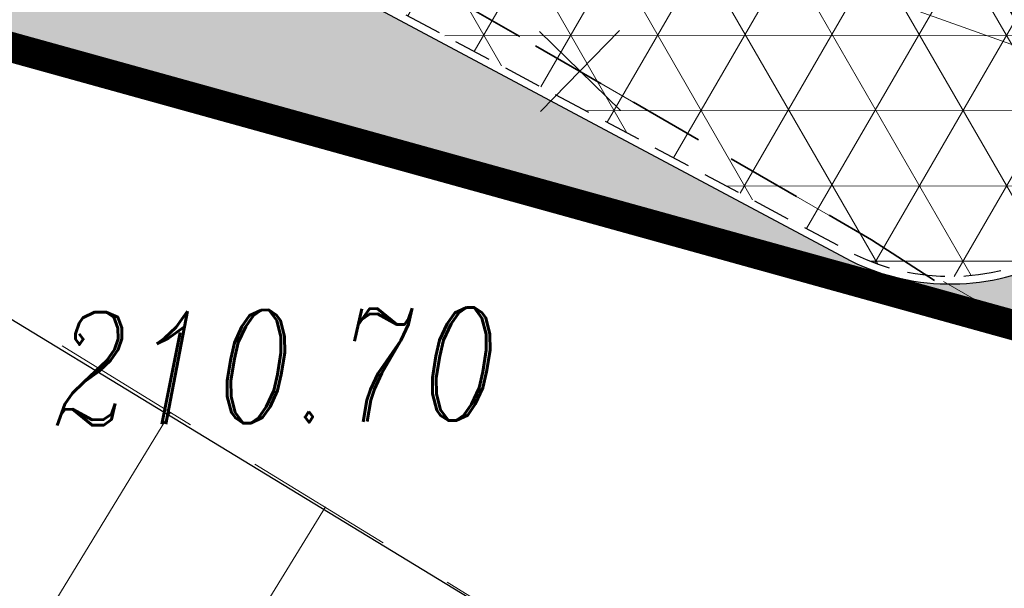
# Model space of a CAD drawing. Header units: metres. Extents: x 7415312 to 7415578, y 5538064 to 5538378.
# Tile 22 of 85: x 7415417.34 to 7415423.88, y 5538190.08 to 5538193.86. Entities that reach past the tile are written whole.
import ezdxf

# ---------------------------------------------------------------- set-up
doc = ezdxf.new("R2010")
doc.units = ezdxf.units.M
doc.header["$MEASUREMENT"] = 0
for name, pattern in [('1.0_0.5', [1.5, 1, -0.5]), ('342-500', [1.5, 1, -0.5]), ('DASHED2', [0.375, 0.25, -0.125]), ('EGBK02-500', [2, 1.5, -0.5]), ('EGBU01-500', [1, 0.5, -0.5]), ('mz1.0_0.5', [1.5, 1, -0.5])]:
    doc.linetypes.add(name, pattern=pattern)
for name, color, linetype, lineweight in [('_LL_CIENKA', 7, 'Continuous', 25), ('_LL_GRUBA', 7, 'Continuous', 35), ('_LL_OBZEZE GRANITOWE', 30, 'DASHED2', 30), ('_LL_PRZERYWANA', 7, 'mz1.0_0.5', 18), ('BUBZ01', 7, 'Continuous', 0), ('EGBD03', 3, 'Continuous', 0), ('EGBK02', 7, 'Continuous', 0), ('EGBU01', 7, 'Continuous', 0), ('LL_KRESKOWANIE', 253, 'Continuous', 0), ('pikieta sztuczna-Atr2', 7, 'Continuous', 0), ('przewód telekomunikacyjny podziemny', 7, 'Continuous', 0), ('trawnik', 7, 'Continuous', 0)]:
    doc.layers.add(name, color=color, linetype=linetype, lineweight=lineweight)
doc.layers.add('_LL_MALA_ARCHITEKTURA', color=7, linetype='Continuous', lineweight=35, true_color=0x000000)
doc.layers.add('LL_GRANICA', color=250, linetype='342-500')
doc.styles.get("Standard").update_dxf_attribs({"font": 'Working1250.shx', "width": 0.75})

msp = doc.modelspace()

# ---------------------------------------------------------------- hatches: boundary and pattern name
at = {"layer": 'LL_KRESKOWANIE'}
h = msp.add_hatch(dxfattribs=at)
h.set_pattern_fill('AR-CONC', color=256, scale=0.2, angle=45)
h.set_pattern_definition([(95, (0, 0), (1.103103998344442, 0.9256141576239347), [0.15, -1.65]), (400, (0, 0), (-1.259984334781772, 0.8675362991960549), [0.12, -1.32]), (145.4514, (0.09192532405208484, 0.07713451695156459), (-0.1568789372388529, 1.79315056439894), [0.12748038, -1.402284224]), (91.18419999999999, (-0.2828427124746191, 0.2828427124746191), (1.743386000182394, 1.275227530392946), [0.225, -2.475]), (141.6356, (-0.1375604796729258, 0.389111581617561), (-0.05579802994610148, 2.699423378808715), [0.191220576, -2.103426]), (396.1842, (-0.2828427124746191, 0.2828427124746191), (-0.05580013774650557, 2.699423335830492), [0.18, -1.98]), (66, (-0.07071067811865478, 0.3535533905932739), (1.413543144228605, 0.2747649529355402), [0.15, -1.65]), (371, (-0.07071067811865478, 0.3535533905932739), (-0.681417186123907, 1.369616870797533), [0.12, -1.32]), (116.4514, (0.04708459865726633, 0.3764503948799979), (0.7321272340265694, 1.644381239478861), [0.12748038, -1.402284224]), (82.50000000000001, (0, 0), (-0.4535863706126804, 0.4879796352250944), [0, -1.304, 0, -1.34, 0, -1.325]), (52.49999999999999, (0, 0), (-0.1857458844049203, 0.929818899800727), [0, -0.764, 0, -1.274, 0, -0.505]), (12.5, (-0.3153696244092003, -0.3153696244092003), (0.7868363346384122, 0.7230415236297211), [0, -0.5, 0, -1.56, 0, -2.07]), (2.499999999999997, (-0.4567909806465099, -0.4567909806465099), (0.6831799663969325, 0.9663196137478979), [0, -0.65, 0, -1.036, 0, -1.47])])
edge = h.paths.add_edge_path()
edge.add_line((7415409.426750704, 5538200.434034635), (7415410.458648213, 5538199.661628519))
edge.add_arc((7415410.916861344, 5538200.403156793), 0.8716785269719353, 238.2868055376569, 349.9842661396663)
edge.add_line((7415411.775255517, 5538200.251555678), (7415412.438819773, 5538204.276366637))
edge.add_arc((7415410.467479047, 5538204.242336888), 1.971634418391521, 0.9889550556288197, 83.11965253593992)
edge.add_line((7415410.703673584, 5538206.199772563), (7415404.811083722, 5538206.556811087))
edge.add_arc((7415404.609370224, 5538205.39394972), 1.180226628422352, 80.1592198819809, 226.4045561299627)
edge.add_line((7415403.795530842, 5538204.539198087), (7415404.707876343, 5538203.850599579))
edge.add_arc((7415405.3308567, 5538204.714314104), 1.064944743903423, 234.1978271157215, 265.4623250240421)
edge.add_line((7415405.246604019, 5538203.652707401), (7415407.277709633, 5538203.52964047))
edge.add_arc((7415407.217229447, 5538202.53147107), 1.000000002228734, 52.95616372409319, 86.53262456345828, ccw=False)
edge.add_line((7415407.819655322, 5538203.329645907), (7415408.727297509, 5538202.644599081))
edge.add_arc((7415408.124871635, 5538201.846424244), 1.000000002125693, -9.378661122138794, 52.95616371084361, ccw=False)
edge.add_line((7415409.111504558, 5538201.683465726), (7415409.046291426, 5538201.288632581))
edge.add_arc((7415409.925007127, 5538201.167841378), 0.8869790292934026, 172.1729844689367, 235.8234074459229)
edge = h.paths.add_edge_path()
edge.add_arc((7415415.130207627, 5538197.717075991), 0.4979755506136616, 210.6183637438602, 390.7098301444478)
edge.add_arc((7415419.933637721, 5538200.569514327), 5.08855693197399, 118.72689625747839, 210.7026227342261, ccw=False)
edge.add_arc((7415417.251093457, 5538205.469852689), 0.4979845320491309, 298.3936144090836, 479.1759415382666)
edge.add_arc((7415419.939314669, 5538200.567959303), 6.08859670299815, 118.7761778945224, 210.656462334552)
edge.add_line((7415414.70166041, 5538197.463448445), (7415414.70166041, 5538197.463448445))
edge = h.paths.add_edge_path()
edge.add_arc((7415419.935045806, 5538200.567107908), 5.089943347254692, 0, 360)
edge = h.paths.add_edge_path()
edge.add_line((7415420.805172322, 5538206.725111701), (7415424.739323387, 5538208.937492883))
edge.add_arc((7415425.520275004, 5538207.420628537), 1.706095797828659, -19.02628232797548, 117.24149537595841, ccw=False)
edge.add_line((7415427.133165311, 5538206.864438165), (7415425.746278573, 5538202.845812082))
edge.add_arc((7415425.108062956, 5538203.128422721), 0.6979884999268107, 215.7218014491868, 336.11557953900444, ccw=False)
edge.add_arc((7415419.940465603, 5538200.574658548), 5.076898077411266, 25.00813940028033, 80.21441047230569)
edge.add_arc((7415421.121780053, 5538206.15089539), 0.6557170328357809, 118.8711833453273, 240.9461840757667, ccw=False)
edge = h.paths.add_edge_path()
edge.add_arc((7415425.355047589, 5538199.185870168), 0.4973782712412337, 345.6032772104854, 525.5548588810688)
edge.add_arc((7415419.931076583, 5538200.588170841), 5.104934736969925, 253.84335615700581, 345.49936666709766, ccw=False)
edge.add_arc((7415418.378994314, 5538195.202388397), 0.5000850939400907, 74.74728555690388, 252.6334364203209)
edge.add_line((7415418.22972698, 5538194.725099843), (7415422.857034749, 5538192.254541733))
edge.add_arc((7415423.518524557, 5538193.600807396), 1.500000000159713, 243.8327312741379, 351.3730453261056)
edge.add_line((7415425.001553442, 5538193.375806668), (7415425.836806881, 5538199.062204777))
h.paths.add_polyline_path([(7415401.124080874, 5538209.123375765), (7415403.853000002, 5538208.528), (7415405.395, 5538208.234), (7415414.450252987, 5538207.819734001), (7415419.115985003, 5538207.840288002), (7415423.475526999, 5538210.291888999), (7415430.252499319, 5538220.602926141), (7415433.748543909, 5538218.063773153), (7415432.31803576, 5538212.707687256), (7415431.88196424, 5538212.952312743), (7415430.041964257, 5538209.672312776), (7415429.5270637, 5538208.147011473), (7415427.759999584, 5538203.159998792), (7415427.619999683, 5538197.070000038), (7415427.533805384, 5538194.253415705), (7415426.700863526, 5538190.690057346), (7415424.649999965, 5538191.630000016), (7415417.641685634, 5538193.507957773), (7415414.226112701, 5538194.534287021), (7415400.197335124, 5538205.122566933)])
at = {"layer": 'LL_KRESKOWANIE', "true_color": 0x9cbd7b}
h = msp.add_hatch(dxfattribs=at)
h.set_pattern_fill('NET3', color=73, scale=4)
h.set_pattern_definition([(0, (363.983241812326, 14.25252145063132), (0, 0.5), []), (59.99999999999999, (363.983241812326, 14.25252145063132), (-0.4330127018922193, 0.2500000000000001), []), (120, (363.983241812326, 14.25252145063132), (-0.4330127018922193, -0.2499999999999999), [])])
edge = h.paths.add_edge_path()
edge.add_line((7415420.829550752, 5538206.681323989), (7415424.763078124, 5538208.893354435))
edge.add_arc((7415425.520275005, 5538207.420628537), 1.655979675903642, -19.02607170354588, 117.20980366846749, ccw=False)
edge.add_line((7415427.085789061, 5538206.880781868), (7415425.699608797, 5538202.864202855))
edge.add_arc((7415425.108062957, 5538203.128422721), 0.6478723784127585, 216.1286891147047, 335.93159503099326, ccw=False)
edge.add_arc((7415419.940465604, 5538200.574658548), 5.127014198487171, 25.06176979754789, 80.11716790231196)
edge.add_arc((7415421.121780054, 5538206.15089539), 0.6056009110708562, 118.8517101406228, 240.1588849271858, ccw=False)
edge = h.paths.add_edge_path()
edge.add_arc((7415425.355047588, 5538199.185870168), 0.4473782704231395, 345.2743346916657, 525.5548588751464)
edge.add_arc((7415424.873392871, 5538199.309942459), 0.05000005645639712, 345.49958476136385, 345.55507681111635, ccw=False)
edge.add_arc((7415419.931076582, 5538200.58817084), 5.154934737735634, 253.84786615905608, 345.49936666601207, ccw=False)
edge.add_arc((7415418.378994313, 5538195.202388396), 0.4500850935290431, 74.79605125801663, 253.2156714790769)
edge.add_line((7415418.249023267, 5538194.771477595), (7415422.879834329, 5538192.299049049))
edge.add_arc((7415423.518524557, 5538193.600807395), 1.450000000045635, 243.8657429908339, 351.3684167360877)
edge.add_line((7415424.952101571, 5538193.383190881), (7415425.787731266, 5538199.072150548))
edge = h.paths.add_edge_path()
edge.add_arc((7415415.130207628, 5538197.717075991), 0.4479755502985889, 210.6183635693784, 390.7098299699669)
edge.add_arc((7415415.558355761, 5538197.971392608), 0.05000814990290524, 210.7040978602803, 210.7113046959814, ccw=False)
edge.add_arc((7415419.933637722, 5538200.569514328), 5.138556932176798, 118.7252279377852, 210.7026227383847, ccw=False)
edge.add_arc((7415417.251093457, 5538205.469852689), 0.447984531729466, 298.3755526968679, 479.1977066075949)
edge.add_arc((7415419.93931467, 5538200.567959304), 6.038596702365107, 118.7744824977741, 210.6564623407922)
edge.add_arc((7415414.701661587, 5538197.463448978), 0.0499987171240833, 30.61852647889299, 30.6566251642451, ccw=False)
edge = h.paths.add_edge_path()
edge.add_line((7415409.455844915, 5538200.474857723), (7415410.486865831, 5538199.703107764))
edge.add_arc((7415410.916861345, 5538200.403156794), 0.8215624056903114, 238.4402444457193, 349.9646232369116)
edge.add_line((7415411.725854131, 5538200.259994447), (7415412.388627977, 5538204.280011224))
edge.add_arc((7415410.467479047, 5538204.242336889), 1.921518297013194, 1.12344426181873, 83.07541792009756)
edge.add_line((7415410.699142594, 5538206.149839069), (7415404.805237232, 5538206.5069573))
edge.add_arc((7415404.609370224, 5538205.39394972), 1.13011050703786, 80.01928551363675, 226.2607020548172)
edge.add_line((7415403.828036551, 5538204.57745266), (7415403.828036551, 5538204.57745266))
edge.add_line((7415403.828036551, 5538204.57745266), (7415404.73762894, 5538203.890932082))
edge.add_arc((7415405.330856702, 5538204.714314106), 1.014828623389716, 234.2281197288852, 265.4362149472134)
edge.add_line((7415405.250107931, 5538203.702703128), (7415407.280740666, 5538203.579664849))
edge.add_arc((7415407.217229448, 5538202.531471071), 1.050116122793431, 52.95616374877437, 86.53262457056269, ccw=False)
edge.add_line((7415407.84984657, 5538203.369647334), (7415408.757488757, 5538202.684600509))
edge.add_arc((7415408.124871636, 5538201.846424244), 1.050116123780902, -9.378660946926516, 52.95616377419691, ccw=False)
edge.add_line((7415409.160950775, 5538201.67529888), (7415409.095849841, 5538201.281145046))
edge.add_arc((7415409.925007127, 5538201.167841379), 0.8368629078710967, 172.218772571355, 235.9013045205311)

# ---------------------------------------------------------------- linework, layer by layer
at = {"layer": '_LL_CIENKA'}
for points in [[(7415430.11, 5538224.559999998), (7415429.841083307, 5538220.887308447), (7415423.12447245, 5538210.668110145), (7415418.968836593, 5538208.331176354), (7415414.569746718, 5538208.32026526), (7415410.83390971, 5538210.232535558), (7415410.606087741, 5538209.787460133), (7415406.811000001, 5538210.146999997), (7415406.619999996, 5538209.327999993), (7415406.072, 5538208.588), (7415405.394999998, 5538208.233999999), (7415403.853000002, 5538208.528), (7415403.487, 5538209.927), (7415401.386478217, 5538210.256158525), (7415399.67, 5538202.85), (7415401.789996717, 5538201.090001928), (7415411.860766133, 5538195.177596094), (7415418.810775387, 5538193.249738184), (7415424.371788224, 5538191.709326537), (7415424.650000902, 5538191.629999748), (7415426.606152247, 5538190.715419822)], [(7415411.833782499, 5538195.185081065), (7415423.59, 5538188.03)]]:
    msp.add_lwpolyline(points, dxfattribs=at)
msp.add_lwpolyline([(7415425.836806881, 5538199.062204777, 0.999577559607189), (7415424.873392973, 5538199.30994263, -0.4227045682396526), (7415418.510555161, 5538195.684857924, 0.9817212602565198), (7415418.22972698, 5538194.725099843), (7415422.857034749, 5538192.254541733, 0.5070015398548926), (7415425.001553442, 5538193.375806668), (7415425.836806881, 5538199.062204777)], format="xyb", dxfattribs=at)
at = {"layer": '_LL_GRUBA', "color": 1, "linetype": 'DASHED2', "ltscale": 2}
msp.add_lwpolyline([(7415418.543, 5538196.289999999), (7415418.278000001, 5538195.119), (7415420.764596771, 5538193.682582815), (7415422.993734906, 5538192.39489019), (7415423.809581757, 5538191.867200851), (7415424.549, 5538192.078), (7415424.713, 5538192.606), (7415422.928, 5538195.536), (7415421.819961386, 5538196.897888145), (7415421.409, 5538197.403), (7415420.627, 5538198.164), (7415420.04, 5538198.297), (7415419.656999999, 5538198.108999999), (7415419.08, 5538196.806)], close=True, dxfattribs=at)
at = {"layer": '_LL_MALA_ARCHITEKTURA', "color": 1}
for points in [[(7415421.32871193, 5538193.253070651), (7415420.789398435, 5538193.778008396)], [(7415420.79658631, 5538193.245882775), (7415421.321524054, 5538193.78519627)]]:
    msp.add_lwpolyline(points, dxfattribs=at)
at = {"layer": '_LL_OBZEZE GRANITOWE', "color": 5}
msp.add_lwpolyline([(7415425.787731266, 5538199.072150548, 1.002451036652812), (7415424.921812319, 5538199.297469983, -0.0002421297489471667), (7415424.921800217, 5538199.297423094, -0.4226813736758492), (7415418.497031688, 5538195.636719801, 0.9863028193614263), (7415418.249023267, 5538194.771477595), (7415422.879834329, 5538192.299049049, 0.5067951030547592), (7415424.952101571, 5538193.383190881)], format="xyb", close=True, dxfattribs=at)
at = {"layer": '_LL_PRZERYWANA', "color": 2, "elevation": 496.758187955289}
msp.add_lwpolyline([(7415404.906066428, 5538201.862957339, 0.2, 0.2, 1.04351665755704), (7415435.026033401, 5538200.557098, 0.2, 0.2, 0.9583157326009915), (7415404.906066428, 5538201.862957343, 0.2, 0.2, 0)], format="xyseb", close=True, dxfattribs=at)
at = {"layer": 'BUBZ01', "color": 7, "linetype": '1.0_0.5', "lineweight": 13, "flags": 128}
msp.add_lwpolyline([(7415339.82679, 5538285.23524), (7415340.29, 5538284.82), (7415342.12, 5538282.81), (7415344, 5538280.54), (7415346.02, 5538277.97), (7415348.02, 5538275.31), (7415349.95, 5538272.4), (7415351.17, 5538270.56), (7415353.24, 5538267.45), (7415354.44, 5538265.59), (7415356.95, 5538261.68), (7415359.74, 5538257.21), (7415362.86, 5538252.13), (7415363.52, 5538251.05), (7415364.64, 5538249.02), (7415367.11, 5538244.71), (7415367.84, 5538243.67), (7415369.82, 5538240.34), (7415372.25, 5538236.1), (7415373.8, 5538233.41), (7415375.26, 5538231.02), (7415376.23, 5538229.4), (7415377.75, 5538226.89), (7415379.29, 5538224.44), (7415380.59, 5538222.28), (7415382.68, 5538218.73), (7415383.63, 5538217.33), (7415385.07, 5538215.04), (7415385.7, 5538214.19), (7415387.77, 5538211.15), (7415388.79, 5538209.85), (7415389.97, 5538208.49), (7415390.92, 5538207.5), (7415393.26, 5538204.96), (7415398.71, 5538200.32), (7415404.01, 5538196.54), (7415422.69, 5538184.1), (7415436.27, 5538177.85), (7415447.02, 5538172.92), (7415443.66, 5538175.79), (7415432.48, 5538183.13), (7415423.75, 5538187.93), (7415413.56, 5538194.18), (7415401.79, 5538201.09), (7415396.57, 5538205.43), (7415391.73, 5538209.46), (7415390.28, 5538210.84), (7415389.38, 5538212.08), (7415387.39, 5538214.85), (7415386.02, 5538216.91), (7415385.14, 5538218.21), (7415383.86, 5538220.26), (7415381.8, 5538223.41), (7415380.41, 5538225.67), (7415377.62, 5538230.16), (7415375.67, 5538233.28), (7415374.19, 5538235.73), (7415371.83, 5538239.65), (7415370.99, 5538241.33), (7415368.67, 5538245.08), (7415366.6, 5538248.19), (7415363.4, 5538252.97), (7415361.24, 5538256.33), (7415359.46, 5538259.01), (7415357, 5538262.98), (7415354.35, 5538267.07), (7415352.6, 5538269.89), (7415351.95, 5538270.86), (7415350.55, 5538273.04), (7415349.82, 5538274.16), (7415348.33, 5538276.37), (7415347.48, 5538277.51), (7415345.57, 5538280.06), (7415344.33, 5538281.67), (7415343.2, 5538282.99), (7415341.97, 5538284.32), (7415340.83, 5538285.47), (7415340.1, 5538286.28), (7415339.8102, 5538286.55324)], dxfattribs=at)
msp.add_lwpolyline([(7415339.82679, 5538285.23524), (7415340.29, 5538284.82), (7415342.12, 5538282.81), (7415344, 5538280.54), (7415346.02, 5538277.97), (7415348.02, 5538275.31), (7415349.95, 5538272.4), (7415351.17, 5538270.56), (7415353.24, 5538267.45), (7415354.44, 5538265.59), (7415356.95, 5538261.68), (7415359.74, 5538257.21), (7415362.86, 5538252.13), (7415363.52, 5538251.05), (7415364.64, 5538249.02), (7415367.11, 5538244.71), (7415367.84, 5538243.67), (7415369.82, 5538240.34), (7415372.25, 5538236.1), (7415373.8, 5538233.41), (7415375.26, 5538231.02), (7415376.23, 5538229.4), (7415377.75, 5538226.89), (7415379.29, 5538224.44), (7415380.59, 5538222.28), (7415382.68, 5538218.73), (7415383.63, 5538217.33), (7415385.07, 5538215.04), (7415385.7, 5538214.19), (7415387.77, 5538211.15), (7415388.79, 5538209.85), (7415389.97, 5538208.49), (7415390.92, 5538207.5), (7415393.26, 5538204.96), (7415398.71, 5538200.32), (7415404.01, 5538196.54), (7415422.69, 5538184.1), (7415436.27, 5538177.85), (7415447.02, 5538172.92), (7415443.66, 5538175.79), (7415432.48, 5538183.13), (7415423.75, 5538187.93), (7415413.56, 5538194.18), (7415401.79, 5538201.09), (7415396.57, 5538205.43), (7415391.73, 5538209.46), (7415390.28, 5538210.84), (7415389.38, 5538212.08), (7415387.39, 5538214.85), (7415386.02, 5538216.91), (7415385.14, 5538218.21), (7415383.86, 5538220.26), (7415381.8, 5538223.41), (7415380.41, 5538225.67), (7415377.62, 5538230.16), (7415375.67, 5538233.28), (7415374.19, 5538235.73), (7415371.83, 5538239.65), (7415370.99, 5538241.33), (7415368.67, 5538245.08), (7415366.6, 5538248.19), (7415363.4, 5538252.97), (7415361.24, 5538256.33), (7415359.46, 5538259.01), (7415357, 5538262.98), (7415354.35, 5538267.07), (7415352.6, 5538269.89), (7415351.95, 5538270.86), (7415350.55, 5538273.04), (7415349.82, 5538274.16), (7415348.33, 5538276.37), (7415347.48, 5538277.51), (7415345.57, 5538280.06), (7415344.33, 5538281.67), (7415343.2, 5538282.99), (7415341.97, 5538284.32), (7415340.83, 5538285.47), (7415340.1, 5538286.28), (7415339.8102, 5538286.55324)], dxfattribs=at)
at = {"layer": 'BUBZ01', "color": 7, "linetype": 'Continuous', "lineweight": 13, "flags": 128}
for points in [[(7415418.34, 5538191.25), (7415417.42, 5538189.74)], [(7415419.37, 5538190.62), (7415417.49, 5538187.56)]]:
    msp.add_lwpolyline(points, dxfattribs=at)
at = {"layer": 'EGBD03', "linetype": 'Continuous', "lineweight": 13, "flags": 128}
msp.add_lwpolyline([(7415394.25, 5538200.1), (7415424.65, 5538191.63)], dxfattribs=at)
at = {"layer": 'EGBK02', "color": 96, "linetype": 'EGBK02-500', "lineweight": 13, "flags": 128}
msp.add_lwpolyline([(7415424.65, 5538191.63), (7415394.25, 5538200.1)], dxfattribs=at)
at = {"layer": 'EGBU01', "color": 96, "linetype": 'EGBU01-500', "lineweight": 13, "flags": 128}
for points in [[(7415424.65, 5538191.63), (7415394.25, 5538200.1)], [(7415394.25, 5538200.1), (7415424.65, 5538191.63)]]:
    msp.add_lwpolyline(points, dxfattribs=at)
at = {"layer": 'LL_GRANICA', "color": 201}
msp.add_lwpolyline([(7415418.489276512, 5538284.089813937, 0.2, 0.2, 0), (7415408.028774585, 5538238.93129184, 0.2, 0.2, 0), (7415404.394790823, 5538223.243197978, 0.2, 0.2, 0), (7415399.671276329, 5538202.851544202, 0.2, 0.2, 0), (7415401.789999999, 5538201.090000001, 0.2, 0.2, 0), (7415406.21552946, 5538198.499446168, 0.2, 0.2, 0), (7415411.833782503, 5538195.185081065, 0.2, 0.2, 0), (7415424.649999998, 5538191.630000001, 0.2, 0.2, 0), (7415426.606152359, 5538190.715419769, 0.2, 0.2, 0), (7415426.608683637, 5538190.725074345, 0.2, 0.2, 0), (7415429.122616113, 5538200.313014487, 0.2, 0.2, 0), (7415429.340004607, 5538201.142116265, 0.2, 0.2, 0), (7415429.340004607, 5538201.142116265, 0.2, 0.2, 0), (7415438.310623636, 5538235.574776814, 0.2, 0.2, 0), (7415437.919999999, 5538235.730000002, 0.2, 0.2, 0), (7415433.80612904, 5538237.679024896, 0.2, 0.2, 0), (7415432.749999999, 5538243.680000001, 0.2, 0.2, 0), (7415431.079999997, 5538249.430000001, 0.2, 0.2, 0), (7415429.351352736, 5538254.197421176, 0.2, 0.2, 0), (7415427.85, 5538257.575000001, 0.2, 0.2, 0), (7415423.49, 5538266.17, 0.2, 0.2, 0), (7415419.93, 5538270.26, 0.2, 0.2, 0), (7415418.128341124, 5538271.603535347, 0.2, 0.2, 0), (7415419.999999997, 5538280.790000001, 0.2, 0.2, 0)], format="xyseb", dxfattribs=at)
at = {"layer": 'przewód telekomunikacyjny podziemny', "color": 40, "linetype": 'Continuous', "lineweight": 13, "flags": 128}
msp.add_lwpolyline([(7415422.31, 5538194.27), (7415445.85, 5538185.88), (7415480.581525, 5538210.366237)], dxfattribs=at)
at = {"layer": 'trawnik', "color": 7, "linetype": '1.0_0.5', "lineweight": 13}
msp.add_lwpolyline([(7415418.278, 5538195.119), (7415423.937, 5538191.85), (7415424.549, 5538192.078), (7415424.713, 5538192.606), (7415422.928, 5538195.536), (7415421.409, 5538197.403), (7415420.627, 5538198.164), (7415420.04, 5538198.297), (7415419.657, 5538198.109), (7415419.08, 5538196.806), (7415418.543, 5538196.29), (7415418.278, 5538195.119)], close=True, dxfattribs=at)

# ---------------------------------------------------------------- texts
at = {"layer": 'pikieta sztuczna-Atr2', "color": 7, "lineweight": 13, "insert": (7415417.563194, 5538191.16002), "char_height": 0.75, "attachment_point": 7, "rotation": 0.7319737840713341, "line_spacing_factor": 0.6}
msp.add_mtext('\\FITALIC_1250;\\H1x;\\W0.8;210.70', dxfattribs=at)

doc.saveas('drawing.dxf')
